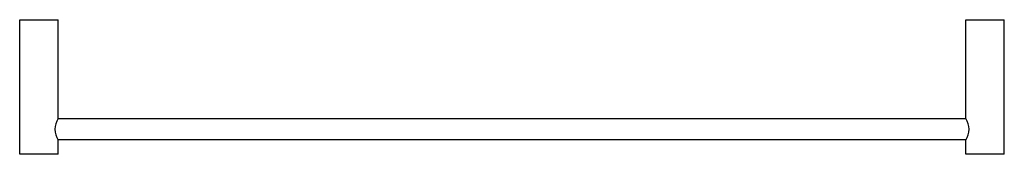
# Model space of a CAD drawing. Header units: millimetres. Extents: x 3579.616 to 3580.128, y 1497.593 to 1497.663.
import ezdxf

# ---------------------------------------------------------------- set-up
doc = ezdxf.new("R2010")
doc.units = ezdxf.units.MM
doc.layers.add('Sanindusa', color=3, linetype='Continuous')

msp = doc.modelspace()

# ---------------------------------------------------------------- linework, layer by layer
at = {"layer": 'Sanindusa'}
for p, q in [((3579.61632, 1497.5929), (3579.61632, 1497.6629)), ((3579.61632, 1497.6629), (3579.63632, 1497.6629)), ((3579.63632, 1497.6115), (3579.63632, 1497.6629)), ((3580.10832, 1497.6115), (3580.10832, 1497.6629)), ((3580.10832, 1497.6629), (3580.11832, 1497.6629)), ((3580.11832, 1497.6629), (3580.12832, 1497.6629)), ((3580.12832, 1497.5929), (3580.12832, 1497.6629)), ((3580.10837, 1497.6114), (3579.63626, 1497.6114)), ((3580.10837, 1497.6004), (3579.63626, 1497.6004)), ((3579.63632, 1497.5929), (3579.63632, 1497.6003)), ((3580.10832, 1497.5929), (3580.10832, 1497.6003)), ((3579.63632, 1497.5929), (3579.61632, 1497.5929)), ((3580.11832, 1497.5929), (3580.10832, 1497.5929)), ((3580.12832, 1497.5929), (3580.11832, 1497.5929))]:
    msp.add_line(p, q, dxfattribs=at)
for centre, start, end in [((3579.6446, 1497.6059), 145.9442, 214.0558), ((3580.10003, 1497.6059), 325.9442, 34.0558)]:
    msp.add_arc(centre, 0.01, start, end, dxfattribs=at)

doc.saveas('drawing.dxf')
